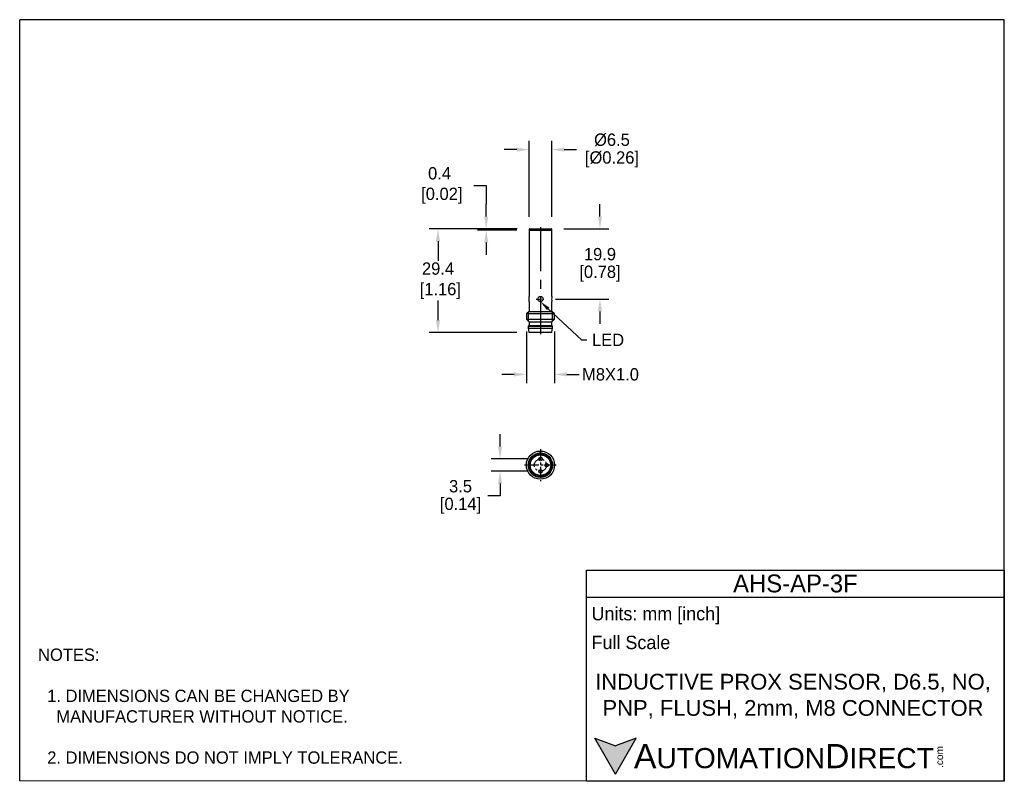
# Model space of a CAD drawing. Header units: inches. Extents: x 2319 to 2598, y 990 to 1206.
import ezdxf
from ezdxf import colors
from ezdxf.entities.mleader import LeaderData, LeaderLine
from ezdxf.math import Vec2, Vec3

# ---------------------------------------------------------------- set-up
doc = ezdxf.new("R2010")
doc.units = ezdxf.units.IN
doc.header["$LTSCALE"] = 10
doc.header["$MEASUREMENT"] = 0
doc.linetypes.add('CENTER', pattern=[2, 1.25, -0.25, 0.25, -0.25])
for name, color, linetype in [('CENTER', 40, 'CENTER'), ('DIMENSIONS', 140, 'Continuous'), ('Text', 140, 'Continuous')]:
    doc.layers.add(name, color=color, linetype=linetype)
doc.styles.add('型式1', font='txt')
doc.dimstyles.get("Standard").update_dxf_attribs({"dimtxt": 3.5, "dimasz": 3.5, "dimexe": 2.5, "dimexo": 3.5, "dimgap": 1, "dimtad": 0, "dimtih": 1, "dimtoh": 1, "dimdec": 1, "dimzin": 0, "dimdsep": 46, "dimtxsty": 'Standard', "dimcen": 0, "dimadec": 0, "dimazin": 0, "dimtfac": 1, "dimtdec": 1, "dimtofl": 0, "dimtmove": 0, "dimatfit": 3, "dimfxl": 1, "dimtolj": 1, "dimtzin": 0, "dimarcsym": 0})

# ---------------------------------------------------------------- blocks, each defined once
blk = doc.blocks.new('*D0')
at = {"layer": 'Defpoints', "color": 0, "transparency": 16777216}
for p in [(2451.47, 1145.85), (2463.61, 1145.85), (2463.71, 1146.25)]:
    blk.add_point(p, dxfattribs=at)
at = {"layer": 'DIMENSIONS', "color": 0, "lineweight": -2, "transparency": 16777216}
for p, q in [((2447.97, 1158.58), (2451.47, 1158.58)), ((2451.47, 1158.58), (2451.47, 1153.25)), ((2451.47, 1149.75), (2451.47, 1153.25)), ((2460.21, 1146.25), (2448.97, 1146.25)), ((2460.11, 1145.85), (2448.97, 1145.85)), ((2451.47, 1142.35), (2451.47, 1138.85))]:
    blk.add_line(p, q, dxfattribs=at)
at = {"layer": 'DIMENSIONS', "color": 0, "transparency": 16777216}
for points in [[(2450.89, 1149.75), (2452.05, 1149.75), (2451.47, 1146.25)], [(2450.89, 1142.35), (2452.05, 1142.35), (2451.47, 1145.85)]]:
    blk.add_solid(points, dxfattribs=at)
at = {"layer": 'DIMENSIONS', "color": 0, "transparency": 16777216, "insert": (2438.22, 1158.58), "char_height": 3.5, "attachment_point": 5}
blk.add_mtext('\\A1;0.4\\P [0.02]', dxfattribs=at)
blk = doc.blocks.new('*D1')
at = {"layer": 'Defpoints', "color": 0, "transparency": 16777216}
for p in [(2470.01, 1146.25), (2467.61, 1126.35), (2483.75, 1126.35)]:
    blk.add_point(p, dxfattribs=at)
at = {"layer": 'DIMENSIONS', "color": 0, "lineweight": -2, "transparency": 16777216}
for p, q in [((2483.75, 1149.75), (2483.75, 1153.25)), ((2473.51, 1146.25), (2486.25, 1146.25)), ((2471.11, 1126.35), (2486.25, 1126.35)), ((2483.75, 1122.85), (2483.75, 1119.35))]:
    blk.add_line(p, q, dxfattribs=at)
at = {"layer": 'DIMENSIONS', "color": 0, "transparency": 16777216}
for points in [[(2483.16, 1149.75), (2484.33, 1149.75), (2483.75, 1146.25)], [(2483.16, 1122.85), (2484.33, 1122.85), (2483.75, 1126.35)]]:
    blk.add_solid(points, dxfattribs=at)
at = {"layer": 'DIMENSIONS', "color": 0, "transparency": 16777216, "char_height": 3.5, "attachment_point": 5}
for s, insert in [('\\A1;19.9', (2483.75, 1139.05)), ('\\A1;[0.78]', (2483.75, 1133.55))]:
    blk.add_mtext(s, dxfattribs=dict(at, insert=insert))
blk = doc.blocks.new('*D2')
at = {"layer": 'Defpoints', "color": 0, "transparency": 16777216}
for p in [(2463.71, 1146.25), (2437.79, 1116.85), (2463.67, 1116.85)]:
    blk.add_point(p, dxfattribs=at)
at = {"layer": 'DIMENSIONS', "color": 0, "lineweight": -2, "transparency": 16777216}
for p, q in [((2460.21, 1146.25), (2435.29, 1146.25)), ((2437.79, 1142.75), (2437.79, 1137.22)), ((2437.79, 1120.35), (2437.79, 1125.89)), ((2460.17, 1116.85), (2435.29, 1116.85))]:
    blk.add_line(p, q, dxfattribs=at)
at = {"layer": 'DIMENSIONS', "color": 0, "transparency": 16777216}
for points in [[(2437.2, 1142.75), (2438.37, 1142.75), (2437.79, 1146.25)], [(2437.2, 1120.35), (2438.37, 1120.35), (2437.79, 1116.85)]]:
    blk.add_solid(points, dxfattribs=at)
at = {"layer": 'DIMENSIONS', "color": 0, "transparency": 16777216, "insert": (2437.79, 1131.55), "char_height": 3.5, "attachment_point": 5}
blk.add_mtext('\\A1;29.4\\P [1.16]', dxfattribs=at)
blk = doc.blocks.new('*D3')
at = {"layer": 'Defpoints', "color": 0, "transparency": 16777216}
for p in [(2470.11, 1168.73), (2463.61, 1146.15), (2470.11, 1146.15)]:
    blk.add_point(p, dxfattribs=at)
at = {"layer": 'DIMENSIONS', "color": 0, "lineweight": -2, "transparency": 16777216}
for p, q in [((2463.61, 1149.65), (2463.61, 1171.23)), ((2470.11, 1149.65), (2470.11, 1171.23)), ((2460.11, 1168.73), (2456.61, 1168.73)), ((2473.61, 1168.73), (2477.11, 1168.73))]:
    blk.add_line(p, q, dxfattribs=at)
at = {"layer": 'DIMENSIONS', "color": 0, "transparency": 16777216}
for points in [[(2460.11, 1169.31), (2460.11, 1168.14), (2463.61, 1168.73)], [(2473.61, 1169.31), (2473.61, 1168.14), (2470.11, 1168.73)]]:
    blk.add_solid(points, dxfattribs=at)
at = {"layer": 'DIMENSIONS', "color": 0, "transparency": 16777216, "char_height": 3.5, "attachment_point": 5}
for s, insert in [('\\A1;%%C6.5', (2487.15, 1171.48)), ('\\A1;[%%C0.26]', (2487.15, 1165.98))]:
    blk.add_mtext(s, dxfattribs=dict(at, insert=insert))
blk = doc.blocks.new('*D4')
at = {"layer": 'Defpoints', "color": 0, "transparency": 16777216}
for p in [(2462.86, 1120.6), (2470.86, 1120.6), (2470.86, 1104.96)]:
    blk.add_point(p, dxfattribs=at)
at = {"layer": 'DIMENSIONS', "color": 0, "lineweight": -2, "transparency": 16777216}
for p, q in [((2462.86, 1117.1), (2462.86, 1102.46)), ((2470.86, 1117.1), (2470.86, 1102.46)), ((2459.36, 1104.96), (2455.86, 1104.96)), ((2474.36, 1104.96), (2477.86, 1104.96))]:
    blk.add_line(p, q, dxfattribs=at)
at = {"layer": 'DIMENSIONS', "color": 0, "transparency": 16777216}
for points in [[(2459.36, 1105.55), (2459.36, 1104.38), (2462.86, 1104.96)], [(2474.36, 1105.55), (2474.36, 1104.38), (2470.86, 1104.96)]]:
    blk.add_solid(points, dxfattribs=at)
at = {"layer": 'DIMENSIONS', "color": 0, "transparency": 16777216, "insert": (2486.74, 1104.96), "char_height": 3.5, "attachment_point": 5}
blk.add_mtext('\\A1;M8X1.0', dxfattribs=at)
blk = doc.blocks.new('*D5')
at = {"layer": 'Defpoints', "color": 0, "transparency": 16777216}
for p in [(2466.86, 1080.97), (2455.39, 1077.47), (2466.86, 1077.47)]:
    blk.add_point(p, dxfattribs=at)
at = {"layer": 'DIMENSIONS', "color": 0, "lineweight": -2, "transparency": 16777216}
for p, q in [((2455.39, 1084.47), (2455.39, 1087.97)), ((2463.36, 1080.97), (2452.89, 1080.97)), ((2463.36, 1077.47), (2452.89, 1077.47)), ((2455.39, 1073.97), (2455.39, 1070.47)), ((2455.39, 1070.47), (2451.89, 1070.47))]:
    blk.add_line(p, q, dxfattribs=at)
at = {"layer": 'DIMENSIONS', "color": 0, "transparency": 16777216}
for points in [[(2454.81, 1084.47), (2455.98, 1084.47), (2455.39, 1080.97)], [(2454.81, 1073.97), (2455.98, 1073.97), (2455.39, 1077.47)]]:
    blk.add_solid(points, dxfattribs=at)
at = {"layer": 'DIMENSIONS', "color": 0, "transparency": 16777216, "char_height": 3.5, "attachment_point": 5}
for s, insert in [('\\A1;3.5', (2444.18, 1073.22)), ('\\A1;[0.14]', (2444.18, 1067.72))]:
    blk.add_mtext(s, dxfattribs=dict(at, insert=insert))

msp = doc.modelspace()

# ---------------------------------------------------------------- hatches: boundary and pattern name
at = {"layer": 'Text'}
msp.add_hatch(color=256, dxfattribs=at).paths.add_polyline_path([(2488.18, 991.55), (2494.06, 1001.74), (2488.18, 999.6), (2482.3, 1001.74)])

# ---------------------------------------------------------------- linework, layer by layer
for p, q in [((2463.61, 1146.15), (2463.61, 1145.85)), ((2463.66, 1145.85), (2463.61, 1145.8)), ((2463.61, 1145.85), (2470.11, 1145.85)), ((2470.11, 1145.8), (2463.61, 1145.8)), ((2463.61, 1145.8), (2463.61, 1127.1)), ((2463.71, 1146.25), (2470.01, 1146.25)), ((2470.11, 1145.8), (2470.06, 1145.85)), ((2470.11, 1145.85), (2470.11, 1146.15)), ((2470.11, 1127.1), (2470.11, 1145.8)), ((2463.61, 1125.61), (2463.61, 1122.85)), ((2470.11, 1122.85), (2470.11, 1125.6)), ((2463.61, 1122.85), (2462.86, 1122.1)), ((2470.86, 1122.1), (2462.86, 1122.1)), ((2462.86, 1122.1), (2462.86, 1120.6)), ((2462.86, 1120.6), (2470.86, 1120.6)), ((2462.86, 1120.6), (2463.61, 1119.85)), ((2463.48, 1119.99), (2463.48, 1122.72)), ((2463.61, 1122.85), (2470.11, 1122.85)), ((2470.86, 1122.1), (2470.11, 1122.85)), ((2470.11, 1119.85), (2470.86, 1120.6)), ((2470.25, 1119.99), (2470.25, 1122.72)), ((2470.86, 1120.6), (2470.86, 1122.1)), ((2463.61, 1118.85), (2463.41, 1118.6)), ((2463.41, 1118.6), (2470.31, 1118.6)), ((2463.41, 1118.6), (2463.41, 1118.1)), ((2463.41, 1118.1), (2470.31, 1118.1)), ((2463.41, 1118.1), (2463.6, 1116.93)), ((2463.61, 1119.85), (2470.11, 1119.85)), ((2463.61, 1119.85), (2463.61, 1118.85)), ((2463.61, 1118.85), (2470.11, 1118.85)), ((2470.11, 1118.85), (2470.11, 1119.85)), ((2470.31, 1118.6), (2470.11, 1118.85)), ((2470.12, 1116.93), (2470.31, 1118.1)), ((2470.31, 1118.1), (2470.31, 1118.6)), ((2463.6, 1116.93), (2470.12, 1116.93)), ((2463.6, 1116.93), (2463.67, 1116.85)), ((2470.05, 1116.85), (2463.67, 1116.85)), ((2470.05, 1116.85), (2470.12, 1116.93)), ((2466.11, 1082.38), (2466.11, 1082.04)), ((2467.61, 1082.04), (2467.61, 1082.38)), ((2464.03, 1079.97), (2463.7, 1079.97)), ((2470.02, 1079.97), (2469.69, 1079.97)), ((2463.7, 1078.47), (2464.03, 1078.47)), ((2466.11, 1076.39), (2466.11, 1076.05)), ((2467.61, 1076.05), (2467.61, 1076.39)), ((2469.69, 1078.47), (2470.02, 1078.47))]:
    msp.add_line(p, q)
for centre, radius in [((2466.86, 1126.35), 0.75), ((2466.86, 1079.22), 4), ((2466.86, 1079.22), 3.45), ((2466.86, 1079.22), 3.26), ((2466.86, 1079.22), 3.25), ((2466.86, 1079.22), 2.93), ((2466.86, 1080.97), 0.5), ((2468.61, 1079.22), 0.5), ((2466.86, 1077.47), 0.5)]:
    msp.add_circle(centre, radius)
for centre, radius, start, end in [((2463.71, 1146.15), 0.1, 90, 180), ((2470.01, 1146.15), 0.1, 0, 90), ((2460.45, 1126.35), 3.25, 346.6486, 13.3531), ((2473.28, 1126.35), 3.25, 166.6672, 193.3352), ((2466.86, 1079.22), 3.39, 165, 105)]:
    msp.add_arc(centre, radius, start, end)
at = {"layer": 'CENTER'}
for p, q in [((2466.86, 1146.75), (2466.86, 1116.35)), ((2468.61, 1079.72), (2468.61, 1078.72))]:
    msp.add_line(p, q, dxfattribs=at)
at = {"layer": 'CENTER', "ltscale": 0.125}
msp.add_line((2465.61, 1126.35), (2468.11, 1126.35), dxfattribs=at)
at = {"layer": 'CENTER', "ltscale": 0.25}
for p, q in [((2466.86, 1083.72), (2466.86, 1074.72)), ((2471.36, 1079.22), (2462.36, 1079.22))]:
    msp.add_line(p, q, dxfattribs=at)
msp.add_circle((2466.86, 1079.22), 1.75, dxfattribs=at)
at = {"layer": 'Defpoints'}
for p, q in [((2319.09, 989.69), (2319.09, 1205.59)), ((2598.49, 1205.59), (2319.09, 1205.59)), ((2598.49, 989.53), (2598.49, 1205.59)), ((2598.49, 989.53), (2319.09, 989.69))]:
    msp.add_line(p, q, dxfattribs=at)
at = {"layer": 'Text'}
for p, q in [((2479.93, 1049.43), (2598.49, 1049.43)), ((2479.93, 989.53), (2479.93, 1049.43)), ((2598.49, 1049.43), (2598.49, 989.53)), ((2479.93, 1041.81), (2598.49, 1041.81)), ((2488.18, 991.55), (2482.3, 1001.74)), ((2482.3, 1001.74), (2488.18, 999.6)), ((2488.18, 991.55), (2494.06, 1001.74)), ((2494.06, 1001.74), (2488.18, 999.6)), ((2598.49, 989.53), (2479.93, 989.53))]:
    msp.add_line(p, q, dxfattribs=at)

# ---------------------------------------------------------------- texts
at = {"layer": 'Text', "style": '型式1'}
for s, insert, char_height, width, attachment_point in [('{\\fAR MingtiM BIG-5|b0|i0|c136|p49;\\H1.1078x;AHS-\\fAR MingtiM BIG-5|b0|i0|c0|p49;AP-3\\fAR MingtiM BIG-5|b0|i0|c136|p49;F}', (2539.21, 1045.62), 4.56969, 118.5516, 5), ('{\\fArial|b0|i0|c0|p34;     \\H1.2x;A\\H0.8333x;UTOMATION\\H1.2x;D\\H0.8333x;IRECT}', (2482.3, 996.64), 5.7121, 96.9349, 4)]:
    msp.add_mtext(s, dxfattribs=dict(at, insert=insert, char_height=char_height, width=width, attachment_point=attachment_point))
at = {"layer": 'Text'}
for s, insert, char_height, width, attachment_point in [(' Units: mm [inch]', (2479.93, 1036.52), 3.8081, 136.7872, 4), (' Full Scale', (2479.93, 1028.9), 3.8081, 136.4157, 4), ('{\\fArial|b0|i0|c0|p34;INDUCTIVE PROX SENSOR, D6.5, NO, PNP, FLUSH, 2mm, M8 CONNECTOR}', (2538.52, 1013.65), 4.4648, 118.7866, 5)]:
    msp.add_mtext(s, dxfattribs=dict(at, insert=insert, char_height=char_height, width=width, attachment_point=attachment_point))
at = {"layer": 'Text', "insert": (2324.3, 1027.19), "char_height": 3.5, "attachment_point": 1}
msp.add_mtext_dynamic_manual_height_columns('NOTES:\\P\\P  1. DIMENSIONS CAN BE CHANGED BY      \\P    MANUFACTURER WITHOUT NOTICE.\\P\\P  2. DIMENSIONS DO NOT IMPLY TOLERANCE.', width=190.8823, gutter_width=1, heights=[0], dxfattribs=at)
at = {"layer": 'Text', "insert": (2579.06, 993.3), "char_height": 2.0564, "width": 6.0937, "attachment_point": 1, "rotation": 90, "style": '型式1'}
msp.add_mtext('{\\fArial|b0|i0|c0|p34;.com}', dxfattribs=at)

# ---------------------------------------------------------------- dimensions: what is measured, and where the dimension line sits
at = {"layer": 'DIMENSIONS'}
dim = msp.add_linear_dim(base=(2470.11, 1168.73), p1=(2463.61, 1146.15), p2=(2470.11, 1146.15), dimstyle='Standard', override={"dimpost": '%%C<>\\X'}, dxfattribs=at)
dim.commit()
dim.dimension.update_dxf_attribs({"geometry": '*D3', "text_midpoint": (2487.15, 1168.73)})
for base, p2, override, picture, middle in [((2451.47, 1145.85), (2463.61, 1145.85), {"dimpost": '\\X', "dimtmove": 1}, '*D0', (2443.74, 1158.58)), ((2437.79, 1116.85), (2463.67, 1116.85), {"dimpost": '\\X'}, '*D2', (2437.79, 1131.55))]:
    dim = msp.add_linear_dim(base=base, p1=(2463.71, 1146.25), p2=p2, angle=90, dimstyle='Standard', override=override, dxfattribs=at)
    dim.commit()
    dim.dimension.update_dxf_attribs({"geometry": picture, "text_midpoint": middle, "dimtype": 160})
for base, p1, p2, picture, middle in [((2483.75, 1126.35), (2470.01, 1146.25), (2467.61, 1126.35), '*D1', (2483.75, 1136.3)), ((2455.39, 1077.47), (2466.86, 1080.97), (2466.86, 1077.47), '*D5', (2444.18, 1070.47))]:
    dim = msp.add_linear_dim(base=base, p1=p1, p2=p2, angle=90, dimstyle='Standard', override={"dimpost": '\\X'}, dxfattribs=at)
    dim.commit()
    dim.dimension.update_dxf_attribs({"geometry": picture, "text_midpoint": middle})
dim = msp.add_linear_dim(base=(2470.86, 1104.96), p1=(2462.86, 1120.6), p2=(2470.86, 1120.6), text='M8X1.0', dimstyle='Standard', override={"dimpost": '\\X'}, dxfattribs=at)
dim.commit()
dim.dimension.update_dxf_attribs({"geometry": '*D4', "text_midpoint": (2486.74, 1104.96)})

# ---------------------------------------------------------------- leaders
at = {"layer": 'Text'}
ml = msp.add_multileader_mtext('Standard', dxfattribs=at)
ml.set_content('LED', color=256)
ml.set_leader_properties()
ml.build(insert=Vec2(0, 0))
ml.multileader.update_dxf_attribs({"text_right_attachment_type": 6, "dogleg_length": 1.5, "arrow_head_size": 3})
ctx = ml.context
ctx.base_point, ctx.char_height, ctx.arrow_head_size, ctx.landing_gap_size, ctx.plane_origin = Vec3(2479.99, 1114.76), 3.5, 3, 1.5, Vec3(2466.86, 1125.4)
ctx.right_attachment = 6
notes = []
notes.append((ctx, [(0, (1, 1, 0), (2478.49, 1114.76), (1, 0), 1.5, [(0, [(2466.86, 1125.6)], 0, [])])]))
ctx.mtext.insert, ctx.mtext.flow_direction = Vec3(2481.49, 1116.51), 5
for ctx, leaders in notes:
    for number, flags, end, landing, length, lines in leaders:
        leader = LeaderData()
        leader.index, (leader.has_last_leader_line, leader.has_dogleg_vector, leader.attachment_direction) = number, flags
        leader.last_leader_point, leader.dogleg_vector, leader.dogleg_length = Vec3(end), Vec3(landing), length
        for number, points, colour, breaks in lines:
            line = LeaderLine()
            line.index, line.vertices, line.color, line.breaks = number, Vec3.list(points), colors.encode_raw_color(colour), breaks
            leader.lines.append(line)
        ctx.leaders.append(leader)

doc.saveas('drawing.dxf')
